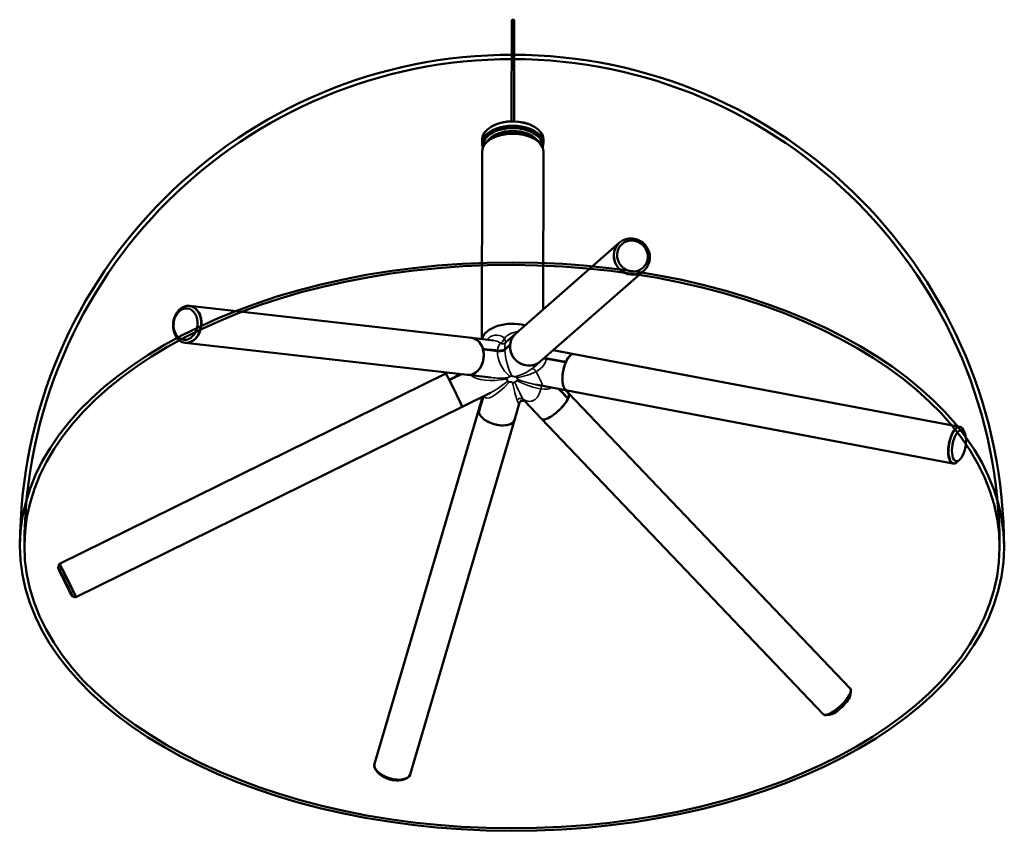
# Model space of a CAD drawing. Header units: millimetres. Extents: x -38 to 2229, y -213 to 1836.
# Tile 1 of 5: x -38 to 413, y 927 to 1298. Entities that reach past the tile are written whole.
import ezdxf

# ---------------------------------------------------------------- set-up
doc = ezdxf.new("R2010")
doc.units = ezdxf.units.MM
doc.header["$LTSCALE"] = 4
doc.layers.add('Visibile (ISO)', color=7, linetype='Continuous', lineweight=50)
doc.layers.add('Visibile sottile (ISO)', color=7, linetype='Continuous', lineweight=35)

msp = doc.modelspace()

# ---------------------------------------------------------------- linework, layer by layer
at = {"layer": 'Visibile (ISO)'}
for p, q in [((187.361, 1251.959), (187.449, 1298.124)), ((188.561, 1251.956), (188.649, 1298.122)), ((178.422, 1249.705), (178.069, 1249.502)), ((197.492, 1249.669), (197.845, 1249.465)), ((173.942, 1241.906), (173.946, 1243.783)), ((201.942, 1241.853), (201.946, 1243.73)), ((174.441, 1241.089), (174.442, 1241.905)), ((201.441, 1241.038), (201.442, 1241.854)), ((173.772, 1152.352), (173.935, 1238.233)), ((201.798, 1165.831), (201.935, 1238.18)), ((236.764, 1196.497), (189.324, 1154.891)), ((236.764, 1196.497), (236.812, 1196.539)), ((247.973, 1183.716), (200.533, 1142.11)), ((247.973, 1183.716), (248.021, 1183.759)), ((40.124, 1167.549), (39.993, 1167.563)), ((40.124, 1167.549), (169.19, 1152.873)), ((179.121, 1151.743), (169.19, 1152.873)), ((185.52, 1151.555), (189.324, 1154.891)), ((38.203, 1150.657), (38.072, 1150.672)), ((38.203, 1150.657), (167.27, 1135.981)), ((206.476, 1147.322), (216.011, 1145.522)), ((392.402, 1112.221), (216.011, 1145.522)), ((197.578, 1139.518), (200.533, 1142.11)), ((-19.345, 1049.483), (157.275, 1136.645)), ((158.054, 1137.029), (157.275, 1136.645)), ((178.136, 1134.746), (167.27, 1135.981)), ((198.266, 1131.572), (201.715, 1130.921)), ((201.715, 1130.921), (212.857, 1128.817)), ((177.702, 1127.768), (164.798, 1121.4)), ((174.127, 1126.004), (172.388, 1120.09)), ((212.131, 1128.954), (213.393, 1127.631)), ((389.249, 1095.516), (212.857, 1128.817)), ((342.23, 992.491), (213.393, 1127.631)), ((-11.822, 1034.238), (164.798, 1121.4)), ((191.054, 1123.308), (188.697, 1115.293)), ((193.468, 1123.894), (201.089, 1115.9)), ((124.719, 958.02), (172.388, 1120.09)), ((141.028, 953.223), (188.697, 1115.293)), ((329.926, 980.76), (201.089, 1115.9)), ((392.402, 1112.221), (392.581, 1112.187)), ((394.65, 1109.508), (394.107, 1110.708)), ((389.249, 1095.516), (389.428, 1095.482)), ((392.33, 1097.222), (391.387, 1096.303)), ((-19.974, 1047.776), (-19.527, 1049.39)), ((-19.345, 1049.483), (-19.525, 1049.394)), ((-13.559, 1034.777), (-12.006, 1034.15)), ((-11.822, 1034.238), (-12.001, 1034.15)), ((342.23, 992.491), (342.361, 992.354)), ((342.401, 989.726), (342.613, 991.182)), ((329.926, 980.76), (330.057, 980.623)), ((332.68, 980.458), (331.216, 980.316)), ((124.719, 958.02), (124.671, 957.856)), ((126.697, 953.65), (125.957, 954.415)), ((137, 950.62), (138.036, 950.862)), ((141.028, 953.223), (140.98, 953.059))]:
    msp.add_line(p, q, dxfattribs=at)
for radius in [225, 223]:
    msp.add_arc((187.592, 1057.423), radius, 359.89113, 179.89113, dxfattribs=at)
for centre, major_axis, ratio, start_param, end_param in [((188.049, 1298.123), (-0.6, 0.001), 0.5777976, 3.1415927, 6.2831853), ((187.946, 1243.757), (-14, 0.027), 0.5777976, 3.1415927, 6.2831853), ((187.946, 1244.165), (-13.5, 0.026), 0.5777976, 3.9281545, 5.4966235), ((187.942, 1241.88), (-14, 0.027), 0.5777976, 2.9125757, 6.5122023), ((187.941, 1241.063), (-13.5, 0.026), 0.5777976, 3.0614013, 6.3633767), ((187.942, 1241.88), (-13.5, 0.026), 0.5777976, 3.1415927, 6.2831853), ((187.935, 1238.207), (-14, 0.027), 0.5777976, 3.1415927, 6.2831853), ((187.937, 1239.023), (13.5, -0.026), 0.5777976, 0.3133025, 2.8282901), ((187.941, 1241.063), (-10.25, 0.019), 0.5777976, 4.2476657, 5.1771122), ((187.941, 1241.063), (-10.1, 0.019), 0.5777976, 4.3948709, 5.0299071), ((242.368, 1190.107), (-5.605, 6.39), 0.9473148, 0, 3.1415927), ((242.368, 1190.107), (5.605, -6.39), 0.9473148, 3.1415927, 6.2831853), ((39.164, 1159.103), (0.96, 8.446), 0.7518094, 3.1415927, 6.2831853), ((39.164, 1159.103), (-0.96, -8.446), 0.7518094, 0, 3.1415927), ((187.77, 1151.284), (-14, 0.027), 0.5777976, 4.2846921, 6.1556901), ((187.77, 1151.284), (-14, 0.027), 0.5777976, 4.2846921, 6.1556901), ((168.23, 1144.427), (0.96, 8.446), 0.7518094, 3.1415927, 6.2831853), ((168.23, 1144.427), (0.96, 8.446), 0.7518094, 5.2181798, 6.2831853), ((194.929, 1148.501), (5.605, -6.39), 0.9473148, 3.1415927, 6.2831853), ((194.929, 1148.501), (-5.605, 6.39), 0.9473148, 0, 0.7216789), ((194.929, 1148.501), (5.605, -6.39), 0.9473148, 3.8928339, 6.2831853), ((168.23, 1144.427), (-0.96, -8.446), 0.7518094, 0, 2.0470248), ((214.434, 1137.17), (-1.577, -8.352), 0.4119523, 3.1415927, 6.2831853), ((214.434, 1137.17), (1.577, 8.352), 0.4119523, 0, 1.0456831), ((214.434, 1137.17), (-1.577, -8.352), 0.4119523, 4.2168381, 6.2831853), ((161.037, 1129.023), (-3.762, 7.622), 0.0209414, 3.1415927, 6.2831853), ((161.037, 1129.023), (-3.762, 7.622), 0.0209414, 5.3746618, 6.2831853), ((161.037, 1129.023), (3.762, -7.622), 0.0209414, 0, 2.2035068), ((207.241, 1121.765), (-6.152, -5.865), 0.3189157, 0, 3.1415927), ((207.241, 1121.765), (6.152, 5.865), 0.3189157, 5.6289358, 6.2831853), ((207.241, 1121.765), (-6.152, -5.865), 0.3189157, 0, 2.4577808), ((180.542, 1117.692), (-8.155, 2.398), 0.5144212, 0, 3.1415927), ((180.542, 1117.692), (-8.155, 2.398), 0.5144212, 0, 0.2492814), ((180.542, 1117.692), (8.155, -2.398), 0.5144212, 3.4204364, 6.2831853), ((390.826, 1103.868), (-1.577, -8.352), 0.4119523, 3.1415927, 6.2831853), ((390.826, 1103.868), (1.577, 8.352), 0.4119523, 0, 3.1415927), ((391.005, 1103.834), (1.577, 8.352), 0.4119523, 5.7521977, 9.9557656), ((-15.763, 1041.772), (3.762, -7.622), 0.0209414, 6.2597219, 9.4482413), ((-15.584, 1041.861), (3.762, -7.622), 0.0209414, 0, 3.1415927), ((-15.584, 1041.861), (-3.762, 7.622), 0.0209414, 3.1415927, 6.2831853), ((336.078, 986.626), (-6.152, -5.865), 0.3189157, 0, 3.1415927), ((336.078, 986.626), (6.152, 5.865), 0.3189157, 3.1415927, 6.2831853), ((336.209, 986.488), (6.152, 5.865), 0.3189157, 3.1415927, 6.2831853), ((336.939, 985.723), (5.247, 5.003), 0.3189157, 3.5280317, 5.8967462), ((132.825, 955.457), (8.155, -2.398), 0.5144212, 3.1415927, 6.2831853), ((132.874, 955.622), (-8.155, 2.398), 0.5144212, 0, 3.1415927), ((132.874, 955.622), (8.155, -2.398), 0.5144212, 3.1415927, 6.2831853), ((132.555, 954.539), (-6.955, 2.046), 0.5144212, 0.7367951, 2.4047975)]:
    msp.add_ellipse(centre, major_axis=major_axis, ratio=ratio, start_param=start_param, end_param=end_param, dxfattribs=at)
for centre, major_axis, ratio in [((242.416, 1190.149), (-5.605, 6.39), 0.9473148), ((242.685, 1190.385), (-4.78, 5.451), 0.9473148), ((187.592, 1057.423), (225, -0.428), 0.5777976), ((187.592, 1057.423), (223, -0.424), 0.5777976), ((39.033, 1159.118), (0.96, 8.446), 0.7518094), ((38.301, 1159.201), (0.819, 7.204), 0.7518094), ((392.004, 1103.646), (1.345, 7.124), 0.4119523), ((-16.763, 1041.278), (-3.208, 6.501), 0.0209414)]:
    msp.add_ellipse(centre, major_axis=major_axis, ratio=ratio, dxfattribs=at)
for points, knots in [([(174.248, 1152.297), (174.29, 1152.372), (174.334, 1152.43), (174.432, 1152.503), (174.485, 1152.502), (174.569, 1152.43), (174.605, 1152.359), (174.628, 1152.254)], [0.71486366, 0.71486366, 0.71486366, 0.71486366, 0.7602784, 0.7602784, 0.81859592, 0.81859592, 0.87456746, 0.87456746, 0.87456746, 0.87456746]), ([(184.271, 1147.587), (184.401, 1147.709), (184.532, 1147.83), (185.258, 1148.5), (185.842, 1149.019), (186.505, 1149.601), (186.613, 1149.695), (186.722, 1149.79)], [10.24715846, 10.24715846, 10.24715846, 10.24715846, 10.39801133, 10.39801133, 11.0915919, 11.0915919, 11.22458783, 11.22458783, 11.22458783, 11.22458783]), ([(186.7, 1149.547), (186.599, 1149.459), (186.498, 1149.371), (185.842, 1148.795), (185.259, 1148.276), (184.536, 1147.608), (184.407, 1147.489), (184.278, 1147.367)], [2.50113387, 2.50113387, 2.50113387, 2.50113387, 2.62533555, 2.62533555, 3.31856864, 3.31856864, 3.46760831, 3.46760831, 3.46760831, 3.46760831]), ([(174.25, 1147.887), (174.545, 1147.854), (174.839, 1147.821), (176.644, 1147.616), (178.232, 1147.428), (180.208, 1147.171), (180.562, 1147.124), (180.918, 1147.075)], [2.55690773, 2.55690773, 2.55690773, 2.55690773, 2.68990367, 2.68990367, 3.38348424, 3.38348424, 3.53433711, 3.53433711, 3.53433711, 3.53433711]), ([(180.907, 1146.853), (180.555, 1146.901), (180.205, 1146.948), (178.235, 1147.204), (176.648, 1147.392), (174.863, 1147.595), (174.589, 1147.626), (174.313, 1147.657)], [10.16601093, 10.16601093, 10.16601093, 10.16601093, 10.31505059, 10.31505059, 11.00828369, 11.00828369, 11.13248537, 11.13248537, 11.13248537, 11.13248537]), ([(182.529, 1146.878), (182.459, 1146.87), (182.388, 1146.863), (182.062, 1146.832), (181.813, 1146.819), (181.326, 1146.815), (181.096, 1146.827), (180.907, 1146.853)], [-0.18497069, -0.18497069, -0.18497069, -0.18497069, -0.16360094, -0.16360094, -0.08619642, -0.08619642, 0, 0, 0, 0]), ([(180.918, 1147.075), (181.064, 1147.055), (181.234, 1147.043), (181.604, 1147.035), (181.803, 1147.039), (182.198, 1147.062), (182.39, 1147.079), (182.581, 1147.102)], [-0.43622395, -0.43622395, -0.43622395, -0.43622395, -0.36959563, -0.36959563, -0.30483655, -0.30483655, -0.24664289, -0.24664289, -0.24664289, -0.24664289]), ([(182.529, 1146.878), (182.533, 1146.879), (182.538, 1146.879), (182.754, 1146.905), (182.972, 1146.938), (183.164, 1146.975)], [-0.11997936, -0.11997936, -0.11997936, -0.11997936, -0.119161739, -0.119161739, -0.077609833, -0.077609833, -0.077609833, -0.077609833]), ([(183.125, 1147.185), (183.101, 1147.181), (183.074, 1147.175), (182.965, 1147.155), (182.879, 1147.14), (182.715, 1147.117), (182.644, 1147.11), (182.581, 1147.102)], [-0.040354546, -0.040354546, -0.040354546, -0.040354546, -0.03612499, -0.03612499, -0.02398786, -0.02398786, -0.013124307, -0.013124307, -0.013124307, -0.013124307]), ([(183.125, 1147.185), (183.196, 1147.198), (183.266, 1147.213), (183.553, 1147.276), (183.744, 1147.33), (184.073, 1147.452), (184.199, 1147.52), (184.271, 1147.587)], [-0.18953715, -0.18953715, -0.18953715, -0.18953715, -0.16594635, -0.16594635, -0.08849666, -0.08849666, 0, 0, 0, 0]), ([(184.278, 1147.367), (184.212, 1147.305), (184.097, 1147.242), (183.816, 1147.135), (183.669, 1147.09), (183.396, 1147.023), (183.283, 1146.998), (183.164, 1146.975)], [-0.43613199, -0.43613199, -0.43613199, -0.43613199, -0.35379218, -0.35379218, -0.29081487, -0.29081487, -0.25121779, -0.25121779, -0.25121779, -0.25121779]), ([(203.144, 1143.36), (202.897, 1143.403), (202.635, 1143.466), (202.323, 1143.561), (202.274, 1143.577), (202.224, 1143.593)], [-0.436131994, -0.436131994, -0.436131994, -0.436131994, -0.35379384, -0.35379384, -0.338149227, -0.338149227, -0.338149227, -0.338149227]), ([(203.133, 1143.586), (203.62, 1143.502), (204.104, 1143.417), (206.805, 1142.94), (208.975, 1142.538), (211.442, 1142.072), (211.843, 1141.996), (212.247, 1141.919)], [10.24715846, 10.24715846, 10.24715846, 10.24715846, 10.39801133, 10.39801133, 11.0915919, 11.0915919, 11.22458783, 11.22458783, 11.22458783, 11.22458783]), ([(212.157, 1141.713), (211.78, 1141.785), (211.406, 1141.856), (208.966, 1142.316), (206.796, 1142.718), (204.103, 1143.194), (203.625, 1143.277), (203.144, 1143.36)], [2.50113387, 2.50113387, 2.50113387, 2.50113387, 2.62533555, 2.62533555, 3.31856864, 3.31856864, 3.46760831, 3.46760831, 3.46760831, 3.46760831]), ([(158.85, 1133.772), (159.254, 1133.972), (159.655, 1134.17), (161.361, 1135.012), (162.709, 1135.674), (164.083, 1136.344)], [2.55690773, 2.55690773, 2.55690773, 2.55690773, 2.68990367, 2.68990367, 3.12751027, 3.12751027, 3.12751027, 3.12751027]), ([(164.456, 1136.301), (162.956, 1135.572), (161.487, 1134.851), (159.693, 1133.966), (159.319, 1133.78), (158.941, 1133.594)], [10.53242424, 10.53242424, 10.53242424, 10.53242424, 11.00828369, 11.00828369, 11.13248537, 11.13248537, 11.13248537, 11.13248537]), ([(172.335, 1118.981), (172.445, 1119.353), (172.553, 1119.722), (173.22, 1121.988), (173.806, 1123.976), (174.424, 1126.047), (174.442, 1126.108), (174.46, 1126.168)], [2.55690773, 2.55690773, 2.55690773, 2.55690773, 2.68990367, 2.68990367, 3.38348424, 3.38348424, 3.40432958, 3.40432958, 3.40432958, 3.40432958]), ([(174.542, 1126.209), (174.499, 1126.063), (174.455, 1125.918), (173.812, 1123.762), (173.225, 1121.776), (172.566, 1119.534), (172.465, 1119.19), (172.363, 1118.843)], [10.26483975, 10.26483975, 10.26483975, 10.26483975, 10.31505059, 10.31505059, 11.00828369, 11.00828369, 11.13248537, 11.13248537, 11.13248537, 11.13248537]), ([(213.192, 1125.073), (212.916, 1125.362), (212.643, 1125.649), (211.247, 1127.113), (210.082, 1128.331), (208.891, 1129.566)], [2.50113387, 2.50113387, 2.50113387, 2.50113387, 2.62533555, 2.62533555, 3.14128609, 3.14128609, 3.14128609, 3.14128609]), ([(209.158, 1129.516), (210.26, 1128.371), (211.339, 1127.243), (212.673, 1125.843), (212.966, 1125.536), (213.261, 1125.226)], [10.61255234, 10.61255234, 10.61255234, 10.61255234, 11.0915919, 11.0915919, 11.22458783, 11.22458783, 11.22458783, 11.22458783]), ([(193.469, 1123.893), (193.469, 1123.894), (193.439, 1123.928), (193.27, 1124.035), (193.165, 1124.093), (192.863, 1124.186), (192.669, 1124.221), (192.232, 1124.202), (191.993, 1124.142), (191.592, 1123.952), (191.436, 1123.827), (191.22, 1123.607), (191.158, 1123.512), (191.081, 1123.38), (191.066, 1123.339), (191.055, 1123.312), (191.054, 1123.308), (191.054, 1123.308)], [-0.43375609, -0.43375609, -0.43375609, -0.43375609, -0.36033593, -0.36033593, -0.30957495, -0.30957495, -0.26217912, -0.26217912, -0.21411381, -0.21411381, -0.16498503, -0.16498503, -0.11507237, -0.11507237, -0.0663225, -0.0663225, -0.04393494, -0.04393494, -0.04393494, -0.04393494])]:
    msp.add_open_spline(points, degree=3, knots=knots, dxfattribs=at)
msp.add_open_spline([(202.41, 1143.756), (202.655, 1143.684), (202.901, 1143.626), (203.133, 1143.586)], degree=3, dxfattribs=at)
for points, weights in [([(213.261, 1125.226), (213.188, 1125.189), (213.115, 1125.153)], [1.01605718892, 1.01646232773, 1.01685752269]), ([(172.402, 1118.975), (172.369, 1118.978), (172.335, 1118.981)], [1.0163182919, 1.01618826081, 1.01605718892])]:
    msp.add_rational_spline(points, weights, degree=2, dxfattribs=at)
at = {"layer": 'Visibile sottile (ISO)'}
for centre, major_axis, ratio, start_param, end_param in [((187.94, 1240.8), (-12.054, 0.023), 0.5777976, 3.521726, 5.903052), ((187.753, 1142.207), (5.019, -8.465), 0.5511517, 3.2142141, 3.8181732), ((183.284, 1152.145), (1.645, -1.138), 0.953991, 4.8349943, 6.1497039), ((187.753, 1142.207), (-2.414, 9.084), 0.2772193, 0.261495, 0.8654541), ((187.753, 1142.207), (5.019, -8.465), 0.5511517, 3.8476771, 5.2848157), ((187.742, 1136.527), (-19.004, 0.036), 0.5777976, 4.9885263, 5.0689097), ((187.742, 1136.534), (18.965, -0.036), 0.5777976, 1.7601482, 1.9245256), ((187.742, 1136.527), (-19.004, 0.036), 0.5777976, 4.8997535, 4.9588775), ((187.753, 1142.207), (-2.414, 9.084), 0.2772193, 0.894958, 2.3320966), ((187.753, 1142.207), (15.376, 1.433), 0.4955076, 6.2760153, 6.3684673), ((187.753, 1142.207), (12.763, 3.898), 0.5337522, 5.3019943, 5.4137741), ((187.753, 1142.207), (15.376, 1.433), 0.4955076, 5.4495848, 6.2465114), ((187.742, 1136.527), (-19.004, 0.036), 0.5777976, 3.8411043, 3.8456502), ((187.753, 1142.207), (-19.703, -4.905), 0.3689462, 0.227508, 1.3448149), ((187.753, 1142.207), (-18.852, -2.597), 0.3837498, 0.9834734, 1.3921386), ((169.216, 1144.315), (17.693, -8.517), 0.2977215, 5.9849697, 6.1790638), ((169.217, 1144.723), (17.905, -8.899), 0.3125166, 5.9807602, 6.1748544), ((186.715, 1134.863), (0.35, -0.357), 0.703533, 2.1922366, 2.5876923), ((187.499, 1134.983), (0.157, 0.475), 0.4030918, 0.2878535, 0.6833092), ((194.567, 1148.591), (-8.115, -12.704), 0.5498082, 0.1391517, 0.3332458), ((194.566, 1148.183), (-7.934, -12.265), 0.5341198, 0.1361125, 0.3302066), ((189.183, 1134.718), (0.003, 0.5), 0.0065537, 0.2205872, 0.6160429), ((187.753, 1142.207), (12.763, 3.898), 0.5337522, 4.6617824, 5.3019943), ((189.755, 1134.386), (0.5, 0.005), 0.8161597, 1.1653726, 1.5608283), ((213.087, 1137.832), (-23.32, -3.189), 0.2255086, 6.254718, 6.4488122), ((213.087, 1137.424), (-23.13, -2.803), 0.2141269, 6.2548558, 6.44895), ((187.753, 1142.207), (15.376, 1.433), 0.4955076, 4.8093729, 5.4495848), ((197.73, 1137.079), (-1.185, 1.611), 0.4912927, 4.6320723, 6.2421528), ((187.753, 1142.207), (-12.331, -16.68), 0.2380197, 6.0930894, 7.4292693), ((187.753, 1142.207), (-14.965, -15.11), 0.2449969, 0.618172, 1.1833191), ((185.269, 1133.701), (0.358, 0.349), 0.7100867, 0.9624639, 1.3579196), ((162.386, 1129.689), (23.127, 3.595), 0.2152461, 6.2473411, 6.4414352), ((162.387, 1130.097), (23.32, 3.189), 0.2255086, 6.254718, 6.4488122), ((185.48, 1134.153), (-0.16, 0.474), 0.4130679, 5.595883, 5.9913387), ((185.717, 1132.727), (0.5, 0.005), 0.8161597, 1.5608283, 1.956284), ((186.29, 1132.394), (0.003, 0.5), 0.0065537, 0.6160429, 1.0114987), ((180.906, 1118.93), (7.723, 13.135), 0.5176366, 0.1043974, 0.2984916), ((180.907, 1119.338), (8.115, 12.704), 0.5498082, 0.1391517, 0.3332458), ((187.974, 1132.13), (0.157, 0.475), 0.4030918, 0.6833092, 1.0787649), ((187.753, 1142.207), (3.068, -19.235), 0.0839492, 5.2333813, 5.8735932), ((206.258, 1123.206), (-17.905, 8.899), 0.3125166, 5.9807602, 6.1748544), ((188.758, 1132.249), (-0.35, 0.357), 0.703533, 4.9383735, 5.3338292), ((206.257, 1122.798), (-17.653, 9.337), 0.299272, 5.999581, 6.1936752), ((187.753, 1142.207), (6.464, -18.712), 0.11741, 5.2124388, 5.8526507), ((189.993, 1132.959), (-0.16, 0.474), 0.4130679, 5.2004273, 5.595883), ((187.753, 1142.207), (18.52, -11.487), 0.3081202, 5.0255439, 5.6657558), ((190.204, 1133.411), (-0.358, -0.349), 0.7100867, 3.7086008, 4.1040565), ((187.753, 1142.207), (19.553, -9.309), 0.308666, 4.9912497, 5.4192373), ((201.363, 1129.192), (0.078, 1.998), 0.2895857, 0.4279555, 1.4081882), ((187.753, 1142.207), (18.52, -11.487), 0.3081202, 5.6657558, 6.1716376), ((191.364, 1123.446), (1.731, 1.002), 0.8608758, 0.3384588, 1.9485393), ((187.753, 1142.207), (3.068, -19.235), 0.0839492, 5.8735932, 6.4575847), ((187.753, 1142.207), (6.464, -18.712), 0.11741, 5.8526507, 6.0318599)]:
    msp.add_ellipse(centre, major_axis=major_axis, ratio=ratio, start_param=start_param, end_param=end_param, dxfattribs=at)
for points, knots in [([(184.104, 1152.906), (183.386, 1153.413), (182.615, 1153.772), (180.429, 1154.334), (179.005, 1154.164), (177.798, 1153.47), (177.246, 1153.153), (176.739, 1152.729), (176.25, 1152.168), (176.212, 1152.123), (176.175, 1152.078)], [8.1499292, 8.1499292, 8.1499292, 8.1499292, 8.5316534, 8.5316534, 9.2242336, 9.2242336, 9.2242336, 9.5406925, 9.5406925, 9.5673894, 9.5673894, 9.5673894, 9.5673894]), ([(184.104, 1152.906), (184.002, 1152.572), (183.886, 1152.263), (183.536, 1151.501), (183.283, 1151.113), (182.816, 1150.645), (182.613, 1150.51), (182.408, 1150.449)], [-0.00100543, -0.00100543, -0.00100543, -0.00100543, 0.08479032, 0.08479032, 0.23453273, 0.23453273, 0.33987972, 0.33987972, 0.33987972, 0.33987972]), ([(190.179, 1155.641), (189.838, 1155.636), (189.496, 1155.609), (187.938, 1155.377), (186.738, 1154.902), (185.102, 1153.81), (184.585, 1153.386), (184.104, 1152.906)], [9.39928463, 9.39928463, 9.39928463, 9.39928463, 9.54069245, 9.54069245, 10.04702654, 10.04702654, 10.29853935, 10.29853935, 10.29853935, 10.29853935]), ([(184.77, 1150.809), (184.769, 1150.839), (184.738, 1150.939), (184.616, 1151.317), (184.505, 1151.649), (184.287, 1152.324), (184.199, 1152.602), (184.104, 1152.906)], [-0.33987972, -0.33987972, -0.33987972, -0.33987972, -0.23453273, -0.23453273, -0.08479032, -0.08479032, 0.00100543, 0.00100543, 0.00100543, 0.00100543]), ([(179.121, 1151.743), (179.135, 1151.742), (179.148, 1151.74), (180.193, 1151.615), (181.23, 1151.25), (182.198, 1150.605), (182.305, 1150.529), (182.408, 1150.449)], [-8.53899893, -8.53899893, -8.53899893, -8.53899893, -8.53165338, -8.53165338, -7.97315807, -7.97315807, -7.90171202, -7.90171202, -7.90171202, -7.90171202]), ([(184.77, 1150.809), (184.771, 1150.81), (184.772, 1150.811), (185.003, 1151.072), (185.253, 1151.321), (185.52, 1151.554)], [-10.54674928, -10.54674928, -10.54674928, -10.54674928, -10.5461431, -10.5461431, -10.37733345, -10.37733345, -10.37733345, -10.37733345]), ([(187.595, 1135.456), (187.546, 1135.47), (187.495, 1135.482), (187.358, 1135.508), (187.267, 1135.517), (187.053, 1135.514), (186.93, 1135.492), (186.714, 1135.413), (186.624, 1135.357), (186.55, 1135.297)], [0, 0, 0, 0, 0.013300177, 0.013300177, 0.034580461, 0.034580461, 0.06224483, 0.06224483, 0.092559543, 0.092559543, 0.092559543, 0.092559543]), ([(186.716, 1135.271), (186.767, 1135.322), (186.831, 1135.369), (186.989, 1135.433), (187.08, 1135.45), (187.244, 1135.449), (187.314, 1135.439), (187.421, 1135.415), (187.461, 1135.404), (187.499, 1135.391)], [-0.092559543, -0.092559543, -0.092559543, -0.092559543, -0.06224483, -0.06224483, -0.034580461, -0.034580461, -0.013300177, -0.013300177, 0, 0, 0, 0]), ([(189.183, 1135.126), (189.285, 1135.126), (189.387, 1135.117), (189.563, 1135.07), (189.634, 1135.033), (189.715, 1134.951), (189.735, 1134.911), (189.753, 1134.845), (189.756, 1134.819), (189.756, 1134.794)], [-0.092559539, -0.092559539, -0.092559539, -0.092559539, -0.062225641, -0.062225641, -0.0345698, -0.0345698, -0.013296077, -0.013296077, 0, 0, 0, 0]), ([(189.949, 1134.763), (189.941, 1134.795), (189.931, 1134.828), (189.892, 1134.912), (189.857, 1134.964), (189.74, 1135.071), (189.646, 1135.121), (189.427, 1135.187), (189.304, 1135.202), (189.185, 1135.206)], [0, 0, 0, 0, 0.013296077, 0.013296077, 0.0345698, 0.0345698, 0.062225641, 0.062225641, 0.092559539, 0.092559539, 0.092559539, 0.092559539]), ([(201.715, 1130.922), (201.729, 1130.919), (201.735, 1130.936), (201.72, 1131.043), (201.68, 1131.176), (201.524, 1131.577), (201.409, 1131.845), (201.108, 1132.499), (200.92, 1132.889), (200.489, 1133.763), (200.245, 1134.248), (199.543, 1135.64), (199.057, 1136.603), (198.614, 1137.53)], [0.9979722, 0.9979722, 0.9979722, 0.9979722, 1.1007142, 1.1007142, 1.2762858, 1.2762858, 1.4518574, 1.4518574, 1.627429, 1.627429, 1.8030007, 1.8030007, 2.1051867, 2.1051867, 2.1051867, 2.1051867]), ([(185.383, 1134.626), (185.342, 1134.61), (185.301, 1134.592), (185.202, 1134.538), (185.147, 1134.499), (185.05, 1134.392), (185.022, 1134.319), (185.025, 1134.169), (185.057, 1134.093), (185.102, 1134.023)], [0, 0, 0, 0, 0.013300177, 0.013300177, 0.034580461, 0.034580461, 0.06224483, 0.06224483, 0.092559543, 0.092559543, 0.092559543, 0.092559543]), ([(185.269, 1134.109), (185.22, 1134.16), (185.181, 1134.216), (185.163, 1134.327), (185.183, 1134.382), (185.266, 1134.463), (185.315, 1134.493), (185.405, 1134.534), (185.442, 1134.549), (185.481, 1134.562)], [-0.092559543, -0.092559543, -0.092559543, -0.092559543, -0.06224483, -0.06224483, -0.034580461, -0.034580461, -0.013300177, -0.013300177, 0, 0, 0, 0]), ([(185.525, 1133.103), (185.533, 1133.075), (185.543, 1133.047), (185.582, 1132.973), (185.617, 1132.927), (185.734, 1132.826), (185.829, 1132.776), (186.047, 1132.699), (186.17, 1132.675), (186.289, 1132.66)], [0, 0, 0, 0, 0.013300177, 0.013300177, 0.034580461, 0.034580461, 0.06224483, 0.06224483, 0.092559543, 0.092559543, 0.092559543, 0.092559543]), ([(186.291, 1132.802), (186.19, 1132.803), (186.087, 1132.812), (185.912, 1132.858), (185.84, 1132.896), (185.759, 1132.978), (185.739, 1133.018), (185.721, 1133.084), (185.718, 1133.109), (185.718, 1133.135)], [-0.092559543, -0.092559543, -0.092559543, -0.092559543, -0.06224483, -0.06224483, -0.034580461, -0.034580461, -0.013300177, -0.013300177, 0, 0, 0, 0]), ([(187.879, 1132.41), (187.928, 1132.401), (187.979, 1132.393), (188.116, 1132.378), (188.207, 1132.373), (188.421, 1132.383), (188.544, 1132.405), (188.76, 1132.473), (188.85, 1132.52), (188.924, 1132.569)], [0, 0, 0, 0, 0.013296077, 0.013296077, 0.0345698, 0.0345698, 0.062225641, 0.062225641, 0.092559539, 0.092559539, 0.092559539, 0.092559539]), ([(188.758, 1132.657), (188.707, 1132.607), (188.643, 1132.56), (188.485, 1132.496), (188.394, 1132.479), (188.23, 1132.48), (188.16, 1132.489), (188.053, 1132.514), (188.013, 1132.525), (187.975, 1132.538)], [-0.092559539, -0.092559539, -0.092559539, -0.092559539, -0.062225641, -0.062225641, -0.0345698, -0.0345698, -0.013296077, -0.013296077, 0, 0, 0, 0]), ([(190.205, 1133.819), (190.254, 1133.769), (190.293, 1133.713), (190.311, 1133.602), (190.291, 1133.547), (190.208, 1133.466), (190.159, 1133.436), (190.069, 1133.394), (190.032, 1133.38), (189.994, 1133.367)], [-0.092559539, -0.092559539, -0.092559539, -0.092559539, -0.062225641, -0.062225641, -0.0345698, -0.0345698, -0.013296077, -0.013296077, 0, 0, 0, 0]), ([(190.091, 1133.24), (190.132, 1133.261), (190.173, 1133.283), (190.272, 1133.347), (190.327, 1133.392), (190.424, 1133.505), (190.453, 1133.577), (190.449, 1133.717), (190.417, 1133.784), (190.372, 1133.843)], [0, 0, 0, 0, 0.013296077, 0.013296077, 0.0345698, 0.0345698, 0.062225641, 0.062225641, 0.092559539, 0.092559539, 0.092559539, 0.092559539]), ([(192.71, 1124.886), (193.368, 1124.42), (194.135, 1124.058), (195.381, 1123.832), (195.847, 1123.823), (196.756, 1123.97), (197.199, 1124.128), (198.028, 1124.605), (198.418, 1124.926), (199.126, 1125.707), (199.444, 1126.167), (200.196, 1127.541), (200.55, 1128.548), (200.804, 1129.538)], [0.7985282, 0.7985282, 0.7985282, 0.7985282, 1.1007142, 1.1007142, 1.2762858, 1.2762858, 1.4518574, 1.4518574, 1.627429, 1.627429, 1.8030007, 1.8030007, 2.1051867, 2.1051867, 2.1051867, 2.1051867])]:
    msp.add_open_spline(points, degree=3, knots=knots, dxfattribs=at)

doc.saveas('drawing.dxf')
